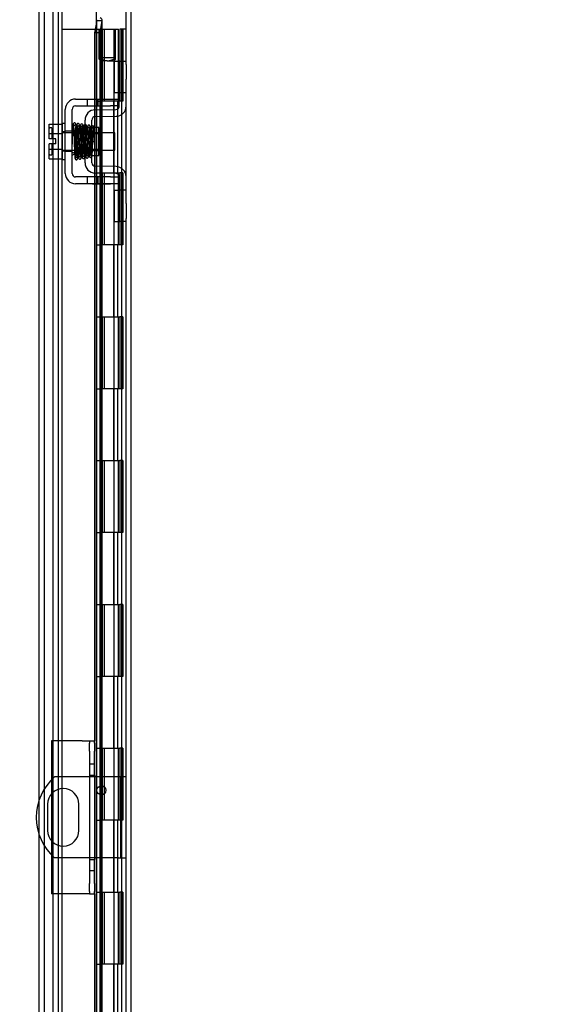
# Model space of a CAD drawing. Header units: inches. Extents: x 1 to 240, y -1 to 159.
# Tile 54 of 61: x 122 to 129, y 82 to 96. Entities that reach past the tile are written whole.
import ezdxf
from ezdxf.enums import TextEntityAlignment as Align
from ezdxf.lldxf.tags import DXFTag

# ---------------------------------------------------------------- set-up
doc = ezdxf.new("R2010")
doc.units = ezdxf.units.IN
doc.header["$MEASUREMENT"] = 0
for name, color, linetype in [('COM40153-1', 7, 'Continuous'), ('COM40153-2', 7, 'Continuous'), ('COM42667', 7, 'Continuous'), ('COM42780', 7, 'Continuous'), ('COM48605', 7, 'Continuous'), ('COM70220', 7, 'Continuous'), ('COM70726-5', 7, 'Continuous'), ('Default', 7, 'Continuous'), ('HNG10620-32B', 7, 'Continuous'), ('HNG10620-32C', 7, 'Continuous'), ('HNG10620-32P', 7, 'Continuous'), ('SCC19011', 7, 'Continuous'), ('SPR20265', 7, 'Continuous'), ('WAF25035', 7, 'Continuous')]:
    doc.layers.add(name, color=color, linetype=linetype)
doc.styles.add('SEACAD_Times_New_Roman', font='times.ttf')
tags = doc.linetypes.add('HIDDEN2', pattern=[0.1875, 0.125, -0.0625]).pattern_tags.tags
tags[6:7] = [DXFTag(74, 4), DXFTag(75, 0), DXFTag(340, '0'), DXFTag(46, 0.0), DXFTag(50, 0.0), DXFTag(44, 0.0), DXFTag(45, 0.0)]
tags[4:5] = [DXFTag(74, 4), DXFTag(75, 0), DXFTag(340, '0'), DXFTag(46, 0.0), DXFTag(50, 0.0), DXFTag(44, 0.0), DXFTag(45, 0.0)]
doc.dimstyles.new('HAMMOND_(STH_-_240x160)', dxfattribs={"dimtxt": 1, "dimasz": 1.25, "dimexe": 0.5, "dimexo": 0.5, "dimgap": 0.25, "dimtad": 0, "dimtih": 1, "dimtoh": 1, "dimlfac": 0.125, "dimzin": 0, "dimdsep": 46, "dimtxsty": 'SEACAD_Times_New_Roman', "dimblk1": '_SE_FILLED', "dimblk2": '_SE_FILLED', "dimsah": 1, "dimcen": 0.5, "dimadec": 0, "dimazin": 0, "dimtfac": 0.8, "dimtofl": 0, "dimtmove": 0, "dimatfit": 3, "dimfxl": 1, "dimtolj": 1, "dimtzin": 0, "dimarcsym": 0})

# ---------------------------------------------------------------- blocks, each defined once
blk = doc.blocks.new('SE9')
at = {"layer": 'COM40153-1', "color": 7, "linetype": 'Continuous'}
for p, q in [((122.624, 85.416), (122.136, 85.416)), ((123.024, 85.416), (122.694, 85.416)), ((123.132, 85.416), (123.024, 85.416)), ((122.038, 85.035), (122.038, 84.672)), ((122.475, 84.672), (122.475, 85.035)), ((122.624, 84.291), (122.136, 84.291)), ((123.024, 84.291), (122.694, 84.291)), ((123.024, 84.291), (123.132, 84.291))]:
    blk.add_line(p, q, dxfattribs=at)
at = {"layer": 'COM40153-1', "color": 7, "linetype": 'HIDDEN2'}
for p, q in [((122.694, 85.416), (122.624, 85.416)), ((123.06, 84.291), (123.06, 85.416)), ((122.694, 84.291), (122.624, 84.291))]:
    blk.add_line(p, q, dxfattribs=at)
at = {"layer": 'COM40153-1', "color": 7, "linetype": 'Continuous'}
blk.add_circle((122.788, 85.229), 0.0625, dxfattribs=at)
for centre, radius, start, end in [((122.632, 84.853), 0.75, 131.4096, 228.5904), ((122.257, 85.035), 0.218, 0, 180), ((122.257, 84.672), 0.218, 180, 0)]:
    blk.add_arc(centre, radius, start, end, dxfattribs=at)
at = {"layer": 'COM40153-2', "color": 7, "linetype": 'Continuous'}
for p, q in [((122.094, 85.916), (122.094, 85.376)), ((122.519, 85.916), (122.094, 85.916)), ((122.519, 85.916), (122.624, 85.916)), ((122.624, 85.916), (122.624, 85.886)), ((122.624, 85.916), (122.694, 85.916)), ((122.624, 85.773), (122.624, 85.886)), ((122.694, 85.886), (122.694, 85.916)), ((122.694, 85.886), (122.694, 85.773)), ((122.624, 85.773), (122.624, 85.439)), ((122.694, 85.439), (122.694, 85.773)), ((122.624, 85.439), (122.624, 84.268)), ((122.624, 85.439), (122.694, 85.439)), ((122.694, 85.439), (122.694, 84.268)), ((122.094, 85.181), (122.094, 84.526)), ((122.094, 84.33), (122.094, 83.791)), ((122.624, 84.268), (122.624, 83.933)), ((122.624, 84.268), (122.694, 84.268)), ((122.694, 83.933), (122.694, 84.268)), ((122.624, 83.82), (122.624, 83.933)), ((122.694, 83.933), (122.694, 83.82)), ((122.519, 83.791), (122.094, 83.791)), ((122.624, 83.791), (122.519, 83.791)), ((122.624, 83.82), (122.624, 83.791)), ((122.624, 83.791), (122.694, 83.791)), ((122.694, 83.791), (122.694, 83.82))]:
    blk.add_line(p, q, dxfattribs=at)
at = {"layer": 'COM40153-2', "color": 7, "linetype": 'HIDDEN2'}
for p, q in [((122.694, 85.591), (122.624, 85.591)), ((122.094, 85.376), (122.094, 85.181)), ((122.094, 84.526), (122.094, 84.33)), ((122.624, 84.116), (122.694, 84.116))]:
    blk.add_line(p, q, dxfattribs=at)
at = {"layer": 'COM42667', "color": 7, "linetype": 'Continuous'}
for p, q in [((122.429, 94.84), (122.912, 94.84)), ((122.429, 94.745), (122.912, 94.745)), ((122.912, 94.84), (123.037, 94.84)), ((123.037, 94.745), (122.912, 94.745)), ((122.286, 93.805), (122.286, 94.697)), ((122.381, 93.805), (122.381, 94.697)), ((122.912, 93.757), (122.429, 93.757)), ((122.912, 93.662), (122.429, 93.662)), ((122.912, 93.757), (123.037, 93.757)), ((123.037, 93.662), (122.912, 93.662))]:
    blk.add_line(p, q, dxfattribs=at)
at = {"layer": 'COM42667', "color": 7, "linetype": 'HIDDEN2'}
for p, q in [((122.592, 94.84), (122.592, 94.745)), ((122.745, 94.745), (122.745, 94.84)), ((122.381, 94.392), (122.286, 94.392)), ((122.381, 94.111), (122.286, 94.111)), ((122.592, 93.757), (122.592, 93.662)), ((122.662, 93.663), (122.662, 93.662)), ((122.662, 93.663), (122.823, 93.663)), ((122.711, 93.663), (122.711, 93.662)), ((122.745, 93.662), (122.745, 93.757)), ((122.823, 93.663), (122.823, 93.662)), ((122.823, 93.663), (122.852, 93.663)), ((122.852, 93.663), (122.852, 93.662)), ((122.852, 93.663), (122.912, 93.663)), ((122.912, 93.663), (122.912, 93.662))]:
    blk.add_line(p, q, dxfattribs=at)
at = {"layer": 'COM42667', "color": 7, "linetype": 'Continuous'}
for centre, radius, start, end in [((122.429, 94.697), 0.143, 90, 180), ((122.429, 94.697), 0.048, 90, 180), ((122.429, 93.805), 0.143, 180, 270), ((122.429, 93.805), 0.048, 180, 270)]:
    blk.add_arc(centre, radius, start, end, dxfattribs=at)
at = {"layer": 'COM42780', "color": 7, "linetype": 'Continuous'}
for p, q in [((122.972, 94.929), (122.972, 95.366)), ((122.972, 95.366), (123.023, 95.366)), ((123.037, 95.366), (123.023, 95.366)), ((123.037, 95.116), (123.037, 95.366)), ((123.037, 95.366), (123.132, 95.366)), ((123.132, 95.322), (123.132, 95.116)), ((123.037, 94.744), (123.037, 95.116)), ((123.132, 94.744), (123.132, 95.116)), ((123.023, 94.929), (122.972, 94.929)), ((123.023, 94.929), (123.037, 94.929)), ((122.7, 94.691), (122.989, 94.696)), ((122.702, 94.596), (122.991, 94.601)), ((122.56, 93.954), (122.56, 94.548)), ((122.655, 93.954), (122.655, 94.548)), ((122.75, 94.446), (122.683, 94.446)), ((122.75, 94.056), (122.75, 94.446)), ((122.655, 94.056), (122.75, 94.056)), ((122.989, 93.806), (122.7, 93.811)), ((122.991, 93.901), (122.702, 93.906)), ((123.037, 93.386), (123.037, 93.758)), ((123.132, 93.386), (123.132, 93.758)), ((122.972, 93.136), (122.972, 93.573)), ((122.972, 93.573), (123.023, 93.573)), ((123.037, 93.573), (123.023, 93.573)), ((123.037, 93.136), (123.037, 93.386)), ((123.132, 93.386), (123.132, 93.18)), ((122.972, 93.136), (123.023, 93.136)), ((123.023, 93.136), (123.037, 93.136)), ((123.132, 93.136), (123.037, 93.136))]:
    blk.add_line(p, q, dxfattribs=at)
at = {"layer": 'COM42780', "color": 7, "linetype": 'HIDDEN2'}
for p, q in [((123.039, 94.929), (123.039, 95.366)), ((123.132, 94.929), (123.037, 94.929)), ((122.56, 94.376), (122.75, 94.376)), ((122.75, 94.358), (122.56, 94.358)), ((122.683, 94.446), (122.655, 94.446)), ((122.56, 94.145), (122.75, 94.145)), ((122.56, 94.126), (122.75, 94.126)), ((123.132, 93.573), (123.037, 93.573)), ((123.039, 93.136), (123.039, 93.573)), ((123.038, 93.441), (123.037, 93.441)), ((123.038, 93.411), (123.037, 93.411)), ((123.038, 93.441), (123.038, 93.389)), ((123.038, 93.332), (123.037, 93.332)), ((123.038, 93.326), (123.037, 93.326)), ((123.038, 93.301), (123.037, 93.301)), ((123.038, 93.268), (123.037, 93.268))]:
    blk.add_line(p, q, dxfattribs=at)
at = {"layer": 'COM42780', "color": 7, "linetype": 'Continuous'}
for centre, radius, start, end in [((122.989, 94.744), 0.048, 271, 0), ((122.989, 94.744), 0.143, 271, 0), ((122.703, 94.548), 0.143, 91, 180), ((122.703, 94.548), 0.048, 91, 180), ((122.703, 93.954), 0.143, 180, 269), ((122.703, 93.954), 0.048, 180, 269), ((122.989, 93.758), 0.048, 0, 89), ((122.989, 93.758), 0.143, 0, 89)]:
    blk.add_arc(centre, radius, start, end, dxfattribs=at)
at = {"layer": 'COM48605', "color": 7, "linetype": 'Continuous'}
for p, q in [((121.922, 85.095), (121.922, 96.808)), ((122.724, 95.933), (122.694, 95.76)), ((122.724, 95.933), (122.795, 95.933)), ((122.795, 95.933), (122.765, 95.76)), ((122.797, 94.84), (122.797, 95.94)), ((122.694, 95.76), (122.694, 94.84)), ((122.765, 95.76), (122.694, 95.76)), ((122.765, 95.76), (122.765, 94.84)), ((122.694, 94.745), (122.694, 94.691)), ((122.765, 94.745), (122.765, 94.692)), ((122.797, 94.693), (122.797, 94.745)), ((122.694, 94.595), (122.694, 94.446)), ((122.765, 94.597), (122.765, 94.373)), ((122.797, 94.373), (122.797, 94.598)), ((122.694, 94.056), (122.694, 93.907)), ((122.765, 94.129), (122.765, 93.905)), ((122.797, 93.904), (122.797, 94.129)), ((122.694, 93.811), (122.694, 93.757)), ((122.765, 93.81), (122.765, 93.757)), ((122.797, 93.757), (122.797, 93.809)), ((122.694, 93.662), (122.694, 85.916)), ((122.765, 93.662), (122.765, 85.416)), ((122.797, 85.416), (122.797, 93.662)), ((122.765, 85.287), (122.765, 85.17)), ((122.797, 85.167), (122.797, 85.29)), ((121.922, 62.819), (121.922, 84.611)), ((122.765, 84.291), (122.765, 80.402)), ((122.797, 80.402), (122.797, 84.291)), ((122.694, 83.791), (122.694, 80.402))]:
    blk.add_line(p, q, dxfattribs=at)
at = {"layer": 'COM48605', "color": 7, "linetype": 'HIDDEN2'}
for p, q in [((122.717, 96.42), (122.717, 63.206)), ((122.725, 63.686), (122.725, 95.94)), ((122.694, 94.84), (122.694, 94.745)), ((122.765, 94.84), (122.765, 94.745)), ((122.797, 94.745), (122.797, 94.84)), ((122.694, 94.691), (122.694, 94.595)), ((122.765, 94.692), (122.765, 94.597)), ((122.797, 94.598), (122.797, 94.693)), ((122.694, 94.446), (122.694, 94.056)), ((122.765, 94.373), (122.765, 94.129)), ((122.797, 94.129), (122.797, 94.373)), ((122.694, 93.907), (122.694, 93.811)), ((122.765, 93.905), (122.765, 93.81)), ((122.797, 93.809), (122.797, 93.904)), ((122.694, 93.757), (122.694, 93.662)), ((122.765, 93.757), (122.765, 93.662)), ((122.797, 93.662), (122.797, 93.757)), ((122.765, 85.416), (122.765, 85.287)), ((122.797, 85.29), (122.797, 85.416)), ((122.765, 85.17), (122.765, 84.291)), ((122.797, 84.291), (122.797, 85.167)), ((121.922, 84.611), (121.922, 85.095))]:
    blk.add_line(p, q, dxfattribs=at)
at = {"layer": 'COM48605', "color": 7, "linetype": 'Continuous'}
blk.add_arc((122.671, 95.94), 0.0534, 352.6265, 0.2336, dxfattribs=at)
blk.add_open_spline([(122.795, 95.933), (122.798, 95.939), (122.797, 95.945), (122.789, 95.957), (122.781, 95.963), (122.771, 95.968)], degree=3, knots=[0, 0, 0, 0, 0.5, 0.5, 1, 1, 1, 1], dxfattribs=at)
at = {"layer": 'COM70220', "color": 7, "linetype": 'HIDDEN2'}
for p, q in [((121.994, 63.336), (121.994, 96.291)), ((121.995, 63.336), (121.995, 96.291)), ((121.996, 63.336), (121.996, 96.291)), ((121.998, 63.336), (121.998, 96.291)), ((122.244, 63.336), (122.244, 96.291))]:
    blk.add_line(p, q, dxfattribs=at)
at = {"layer": 'COM70726-5', "color": 7, "linetype": 'Continuous'}
for p, q in [((123.132, 95.322), (123.132, 97.658)), ((123.132, 93.758), (123.132, 94.744)), ((123.132, 80.884), (123.132, 93.18))]:
    blk.add_line(p, q, dxfattribs=at)
at = {"layer": 'COM70726-5', "color": 7, "linetype": 'HIDDEN2'}
for p, q in [((123.204, 61.968), (123.204, 97.658)), ((122.119, 63.1), (122.119, 96.526)), ((122.191, 63.1), (122.191, 96.526))]:
    blk.add_line(p, q, dxfattribs=at)
at = {"layer": 'HNG10620-32B', "color": 7, "linetype": 'HIDDEN2'}
for p, q in [((123.063, 95.813), (123.045, 95.813)), ((123.045, 95.813), (123.045, 94.813)), ((123.072, 95.813), (123.063, 95.813)), ((123.072, 63.813), (123.072, 95.813)), ((123.132, 95.813), (123.072, 95.813)), ((123.088, 95.813), (123.088, 94.813)), ((123.017, 94.813), (122.777, 94.813)), ((122.96, 93.813), (122.96, 94.813)), ((123.017, 93.813), (123.017, 94.813)), ((123.045, 94.813), (123.023, 94.813)), ((123.088, 94.813), (123.045, 94.813)), ((122.777, 93.813), (123.017, 93.813)), ((123.023, 93.813), (123.045, 93.813)), ((123.088, 93.813), (123.045, 93.813)), ((123.045, 93.813), (123.045, 92.813)), ((123.088, 93.813), (123.088, 92.813)), ((123.017, 92.813), (122.777, 92.813)), ((122.96, 91.813), (122.96, 92.813)), ((123.017, 91.813), (123.017, 92.813)), ((123.045, 92.813), (123.023, 92.813)), ((123.088, 92.813), (123.045, 92.813)), ((122.777, 91.813), (123.017, 91.813)), ((123.023, 91.813), (123.045, 91.813)), ((123.088, 91.813), (123.045, 91.813)), ((123.045, 91.813), (123.045, 90.813)), ((123.088, 91.813), (123.088, 90.813)), ((123.017, 90.813), (122.777, 90.813)), ((122.96, 89.813), (122.96, 90.813)), ((123.017, 89.813), (123.017, 90.813)), ((123.045, 90.813), (123.023, 90.813)), ((123.088, 90.813), (123.045, 90.813)), ((122.777, 89.813), (123.017, 89.813)), ((123.023, 89.813), (123.045, 89.813)), ((123.088, 89.813), (123.045, 89.813)), ((123.045, 89.813), (123.045, 88.813)), ((123.088, 89.813), (123.088, 88.813)), ((123.017, 88.813), (122.777, 88.813)), ((122.96, 87.813), (122.96, 88.813)), ((123.017, 87.813), (123.017, 88.813)), ((123.045, 88.813), (123.023, 88.813)), ((123.088, 88.813), (123.045, 88.813)), ((122.777, 87.813), (123.017, 87.813)), ((123.023, 87.813), (123.045, 87.813)), ((123.088, 87.813), (123.045, 87.813)), ((123.045, 87.813), (123.045, 86.813)), ((123.088, 87.813), (123.088, 86.813)), ((123.017, 86.813), (122.777, 86.813)), ((122.96, 85.813), (122.96, 86.813)), ((123.017, 85.813), (123.017, 86.813)), ((123.045, 86.813), (123.023, 86.813)), ((123.088, 86.813), (123.045, 86.813)), ((122.777, 85.813), (123.017, 85.813)), ((123.023, 85.813), (123.045, 85.813)), ((123.088, 85.813), (123.045, 85.813)), ((123.045, 85.813), (123.045, 84.813)), ((123.088, 85.813), (123.088, 84.813)), ((123.017, 84.813), (122.777, 84.813)), ((122.96, 83.813), (122.96, 84.813)), ((123.017, 83.813), (123.017, 84.813)), ((123.045, 84.813), (123.023, 84.813)), ((123.088, 84.813), (123.045, 84.813)), ((122.777, 83.813), (123.017, 83.813)), ((123.023, 83.813), (123.045, 83.813)), ((123.088, 83.813), (123.045, 83.813)), ((123.045, 83.813), (123.045, 82.813)), ((123.088, 83.813), (123.088, 82.813)), ((123.017, 82.813), (122.777, 82.813)), ((122.96, 81.813), (122.96, 82.813)), ((123.017, 81.813), (123.017, 82.813)), ((123.045, 82.813), (123.023, 82.813)), ((123.088, 82.813), (123.045, 82.813))]:
    blk.add_line(p, q, dxfattribs=at)
at = {"layer": 'HNG10620-32C', "color": 7, "linetype": 'HIDDEN2'}
for p, q in [((122.237, 95.813), (122.688, 95.813)), ((122.237, 95.813), (122.237, 63.813)), ((122.688, 95.813), (122.777, 95.813)), ((122.777, 95.813), (122.777, 63.813)), ((122.799, 95.813), (122.799, 94.813)), ((122.799, 95.813), (123.024, 95.813)), ((122.827, 95.813), (122.827, 94.813)), ((122.964, 94.813), (122.964, 95.813)), ((123.024, 94.813), (123.024, 95.813)), ((122.717, 94.813), (122.777, 94.813)), ((123.023, 94.813), (122.799, 94.813)), ((122.717, 93.813), (122.777, 93.813)), ((122.799, 93.813), (122.799, 92.813)), ((122.799, 93.813), (123.023, 93.813)), ((122.827, 93.813), (122.827, 92.813)), ((122.964, 92.813), (122.964, 93.813)), ((123.024, 92.813), (123.024, 93.813)), ((122.717, 92.813), (122.777, 92.813)), ((123.023, 92.813), (122.799, 92.813)), ((122.717, 91.813), (122.777, 91.813)), ((122.799, 91.813), (122.799, 90.813)), ((122.799, 91.813), (123.023, 91.813)), ((122.827, 91.813), (122.827, 90.813)), ((122.964, 90.813), (122.964, 91.813)), ((123.024, 90.813), (123.024, 91.813)), ((122.717, 90.813), (122.777, 90.813)), ((123.023, 90.813), (122.799, 90.813)), ((122.717, 89.813), (122.777, 89.813)), ((122.799, 89.813), (122.799, 88.813)), ((122.799, 89.813), (123.023, 89.813)), ((122.827, 89.813), (122.827, 88.813)), ((122.964, 88.813), (122.964, 89.813)), ((123.024, 88.813), (123.024, 89.813)), ((122.717, 88.813), (122.777, 88.813)), ((123.023, 88.813), (122.799, 88.813)), ((122.717, 87.813), (122.777, 87.813)), ((122.799, 87.813), (122.799, 86.813)), ((122.799, 87.813), (123.023, 87.813)), ((122.827, 87.813), (122.827, 86.813)), ((122.964, 86.813), (122.964, 87.813)), ((123.024, 86.813), (123.024, 87.813)), ((122.717, 86.813), (122.777, 86.813)), ((123.023, 86.813), (122.799, 86.813)), ((122.717, 85.813), (122.777, 85.813)), ((122.799, 85.813), (122.799, 84.813)), ((122.799, 85.813), (123.023, 85.813)), ((122.827, 85.813), (122.827, 84.813)), ((122.964, 84.813), (122.964, 85.813)), ((123.024, 84.813), (123.024, 85.813)), ((122.717, 84.813), (122.777, 84.813)), ((123.023, 84.813), (122.799, 84.813)), ((122.717, 83.813), (122.777, 83.813)), ((122.799, 83.813), (122.799, 82.813)), ((122.799, 83.813), (123.023, 83.813)), ((122.827, 83.813), (122.827, 82.813)), ((122.964, 82.813), (122.964, 83.813)), ((123.024, 82.813), (123.024, 83.813)), ((122.717, 82.813), (122.777, 82.813)), ((123.023, 82.813), (122.799, 82.813))]:
    blk.add_line(p, q, dxfattribs=at)
at = {"layer": 'HNG10620-32P', "color": 7, "linetype": 'HIDDEN2'}
for p, q in [((122.755, 95.413), (122.755, 95.813)), ((122.799, 95.813), (122.777, 95.813)), ((122.985, 95.413), (122.985, 95.813)), ((122.755, 95.395), (122.755, 95.413)), ((122.985, 95.413), (122.755, 95.413)), ((122.755, 95.395), (122.777, 95.374)), ((122.87, 95.374), (122.777, 95.374)), ((122.87, 95.374), (122.964, 95.374)), ((122.964, 95.374), (122.985, 95.395)), ((122.964, 63.813), (122.964, 95.374)), ((122.985, 95.395), (122.985, 95.413))]:
    blk.add_line(p, q, dxfattribs=at)
for centre, start, end in [((122.877, 95.585), 234.8575, 268.2595), ((122.864, 95.585), 271.7375, 305.1456)]:
    blk.add_arc(centre, 0.211, start, end, dxfattribs=at)
at = {"layer": 'SCC19011', "color": 7, "linetype": 'Continuous'}
for p, q in [((122.06, 94.492), (122.241, 94.492)), ((122.06, 94.36), (122.06, 94.492)), ((122.06, 94.36), (122.241, 94.36)), ((122.06, 94.285), (122.06, 94.36)), ((122.404, 94.373), (122.381, 94.373)), ((122.454, 94.373), (122.439, 94.373)), ((122.504, 94.373), (122.489, 94.373)), ((122.554, 94.373), (122.539, 94.373)), ((122.973, 94.373), (122.75, 94.373)), ((122.973, 94.129), (122.973, 94.373)), ((122.155, 94.285), (122.06, 94.285)), ((122.06, 94.142), (122.06, 94.217)), ((122.155, 94.217), (122.06, 94.217)), ((122.155, 94.217), (122.155, 94.285)), ((122.06, 94.142), (122.241, 94.142)), ((122.06, 94.01), (122.06, 94.142)), ((122.381, 94.129), (122.413, 94.129)), ((122.448, 94.129), (122.463, 94.129)), ((122.498, 94.129), (122.513, 94.129)), ((122.548, 94.129), (122.56, 94.129)), ((122.75, 94.129), (122.973, 94.129)), ((122.06, 94.01), (122.241, 94.01))]:
    blk.add_line(p, q, dxfattribs=at)
at = {"layer": 'SCC19011', "color": 7, "linetype": 'HIDDEN2'}
for p, q in [((122.1, 94.439), (122.07, 94.439)), ((122.1, 94.439), (122.1, 94.285)), ((122.381, 94.373), (122.241, 94.373)), ((122.439, 94.373), (122.404, 94.373)), ((122.489, 94.373), (122.454, 94.373)), ((122.539, 94.373), (122.504, 94.373)), ((122.75, 94.373), (122.554, 94.373)), ((122.1, 94.217), (122.1, 94.064)), ((122.07, 94.064), (122.1, 94.064)), ((122.241, 94.129), (122.381, 94.129)), ((122.413, 94.129), (122.448, 94.129)), ((122.463, 94.129), (122.498, 94.129)), ((122.513, 94.129), (122.548, 94.129)), ((122.56, 94.129), (122.75, 94.129))]:
    blk.add_line(p, q, dxfattribs=at)
for centre, start, end in [((122.07, 94.449), 180, 270), ((122.07, 94.054), 90, 180)]:
    blk.add_arc(centre, 0.01, start, end, dxfattribs=at)
at = {"layer": 'SPR20265', "color": 7, "linetype": 'Continuous'}
blk.add_line((122.659, 94.251), (122.694, 94.251), dxfattribs=at)
for centre, radius, start, end in [((127.362, 94.072), 4.985, 175.1825, 176.5376), ((122.514, 94.476), 0.0181, 0.2962, 180.6354), ((127.332, 94.073), 4.919, 179.5796, 179.9446)]:
    blk.add_arc(centre, radius, start, end, dxfattribs=at)
at = {"layer": 'SPR20265', "color": 7, "linetype": 'HIDDEN2'}
for centre, radius, start, end in [((127.332, 94.073), 4.919, 175.1584, 179.5796), ((122.514, 94.476), 0.0169, 179.7153, 359.2764), ((127.362, 94.072), 4.985, 176.5376, 179.9224)]:
    blk.add_arc(centre, radius, start, end, dxfattribs=at)
for start_param, end_param in [(5.616239, 6.283185), (0, 0.666946)]:
    blk.add_ellipse((122.395, 94.079), major_axis=(-0.0175, 0), ratio=0.707107, start_param=start_param, end_param=end_param, dxfattribs=at)
at = {"layer": 'SPR20265', "color": 7, "linetype": 'Continuous'}
blk.add_ellipse((122.395, 94.079), major_axis=(-0.0175, 0), ratio=0.707107, start_param=0.666946, end_param=5.616239, dxfattribs=at)
for points, knots in [([(122.431, 94.492), (122.431, 94.493), (122.431, 94.494), (122.43, 94.497), (122.429, 94.5), (122.427, 94.502), (122.425, 94.505), (122.423, 94.507), (122.42, 94.508), (122.415, 94.509), (122.409, 94.509), (122.402, 94.505), (122.396, 94.497), (122.395, 94.491), (122.394, 94.487)], [0, 0, 0, 0, 0.03948, 0.078027, 0.11705, 0.157795, 0.20119, 0.247813, 0.297965, 0.351797, 0.472995, 0.624898, 0.803476, 1, 1, 1, 1]), ([(122.396, 94.488), (122.397, 94.488), (122.398, 94.487), (122.4, 94.468), (122.402, 94.433), (122.404, 94.392), (122.405, 94.351), (122.407, 94.313), (122.408, 94.28), (122.409, 94.253), (122.409, 94.226), (122.41, 94.197), (122.412, 94.161), (122.413, 94.122), (122.415, 94.081), (122.417, 94.045), (122.419, 94.017), (122.42, 94.014), (122.421, 94.012)], [0.0402294, 0.0402294, 0.0402294, 0.0402294, 0.0962651, 0.1836152, 0.2619538, 0.3312786, 0.3915016, 0.442594, 0.4845239, 0.5172899, 0.5463931, 0.5841023, 0.6308517, 0.6866387, 0.7514677, 0.8253147, 0.9081399, 0.9951321, 0.9951321, 0.9951321, 0.9951321]), ([(122.456, 94.016), (122.455, 94.017), (122.454, 94.021), (122.452, 94.047), (122.45, 94.083), (122.448, 94.123), (122.447, 94.162), (122.445, 94.197), (122.444, 94.226), (122.444, 94.253), (122.443, 94.28), (122.442, 94.313), (122.44, 94.351), (122.439, 94.393), (122.437, 94.435), (122.435, 94.472), (122.433, 94.492), (122.431, 94.494), (122.431, 94.494)], [0.007956, 0.007956, 0.007956, 0.007956, 0.0902869, 0.171964, 0.2449933, 0.3092617, 0.364675, 0.4111808, 0.4487353, 0.4777397, 0.5104186, 0.5522907, 0.6034131, 0.6638342, 0.7336337, 0.8128446, 0.9016052, 0.9648764, 0.9648764, 0.9648764, 0.9648764]), ([(122.446, 94.487), (122.445, 94.484), (122.443, 94.471), (122.441, 94.439), (122.44, 94.409), (122.439, 94.392), (122.439, 94.39)], [0.0980811, 0.0980811, 0.0980811, 0.0980811, 0.1865995, 0.265558, 0.3350739, 0.3442741, 0.3442741, 0.3442741, 0.3442741]), ([(122.483, 94.476), (122.483, 94.482), (122.482, 94.488), (122.475, 94.497), (122.469, 94.5), (122.464, 94.501), (122.461, 94.501), (122.457, 94.5), (122.454, 94.498), (122.451, 94.495), (122.448, 94.491), (122.447, 94.487), (122.447, 94.485), (122.447, 94.483)], [0, 0, 0, 0, 0.337377, 0.476585, 0.593946, 0.643993, 0.690857, 0.738213, 0.787078, 0.837877, 0.890521, 0.944659, 1, 1, 1, 1]), ([(122.448, 94.478), (122.449, 94.471), (122.45, 94.457), (122.453, 94.409), (122.455, 94.343), (122.458, 94.265), (122.46, 94.198), (122.462, 94.147), (122.464, 94.111), (122.465, 94.08), (122.467, 94.054), (122.468, 94.034), (122.469, 94.028), (122.47, 94.024)], [0, 0, 0, 0, 0.114294, 0.231558, 0.351881, 0.475184, 0.601502, 0.666038, 0.73132, 0.797347, 0.864154, 0.931706, 1, 1, 1, 1]), ([(122.505, 94.026), (122.504, 94.033), (122.502, 94.046), (122.5, 94.093), (122.497, 94.157), (122.494, 94.234), (122.492, 94.302), (122.49, 94.353), (122.489, 94.389), (122.487, 94.422), (122.486, 94.448), (122.484, 94.469), (122.483, 94.476), (122.483, 94.48)], [0, 0, 0, 0, 0.112746, 0.228925, 0.348457, 0.471495, 0.597916, 0.662714, 0.728399, 0.794948, 0.862394, 0.930748, 1, 1, 1, 1]), ([(122.496, 94.478), (122.495, 94.476), (122.494, 94.471), (122.492, 94.443), (122.49, 94.412), (122.489, 94.392), (122.489, 94.386)], [0, 0, 0, 0, 0.0919668, 0.1748964, 0.2488402, 0.2783531, 0.2783531, 0.2783531, 0.2783531]), ([(122.496, 94.474), (122.497, 94.473), (122.498, 94.469), (122.501, 94.443), (122.503, 94.409), (122.504, 94.371), (122.506, 94.333), (122.507, 94.3), (122.508, 94.272), (122.509, 94.248), (122.51, 94.222), (122.511, 94.192), (122.512, 94.156), (122.514, 94.117), (122.516, 94.079), (122.518, 94.046), (122.52, 94.028), (122.521, 94.026), (122.522, 94.027)], [0.0030122, 0.0030122, 0.0030122, 0.0030122, 0.091022, 0.173244, 0.246649, 0.3111806, 0.366841, 0.4136386, 0.4515377, 0.480786, 0.5130298, 0.5545547, 0.6053918, 0.6655607, 0.7350558, 0.813926, 0.9022499, 0.9590084, 0.9590084, 0.9590084, 0.9590084]), ([(122.556, 94.034), (122.555, 94.034), (122.554, 94.035), (122.552, 94.051), (122.55, 94.081), (122.549, 94.119), (122.547, 94.157), (122.546, 94.192), (122.545, 94.222), (122.544, 94.248), (122.543, 94.272), (122.542, 94.3), (122.541, 94.334), (122.539, 94.371), (122.537, 94.41), (122.536, 94.445), (122.533, 94.473), (122.532, 94.476), (122.531, 94.478)], [0.0480093, 0.0480093, 0.0480093, 0.0480093, 0.0949166, 0.1813907, 0.2591689, 0.3281055, 0.3880809, 0.4389475, 0.4806068, 0.513005, 0.5424172, 0.5805587, 0.6277127, 0.6838883, 0.749147, 0.8235602, 0.9071555, 1, 1, 1, 1]), ([(122.56, 94.485), (122.558, 94.485), (122.554, 94.484), (122.549, 94.479), (122.546, 94.472), (122.544, 94.46), (122.541, 94.436), (122.54, 94.405), (122.539, 94.385), (122.539, 94.381)], [0.5124949, 0.5124949, 0.5124949, 0.5124949, 0.5179414, 0.5252825, 0.5427797, 0.5635197, 0.6073984, 0.6548465, 0.6651182, 0.6651182, 0.6651182, 0.6651182]), ([(122.681, 94.453), (122.681, 94.454), (122.681, 94.457), (122.679, 94.461), (122.677, 94.464), (122.674, 94.467), (122.67, 94.469), (122.666, 94.471), (122.66, 94.47), (122.656, 94.469), (122.655, 94.468)], [0, 0, 0, 0, 0.0589773, 0.1211115, 0.1849679, 0.2490189, 0.31194, 0.3728411, 0.4898099, 0.5959107, 0.5959107, 0.5959107, 0.5959107]), ([(122.55, 94.455), (122.549, 94.455), (122.549, 94.454), (122.55, 94.443), (122.552, 94.418), (122.554, 94.379), (122.555, 94.338), (122.557, 94.297), (122.558, 94.258), (122.559, 94.233), (122.56, 94.224)], [0.5351872, 0.5351872, 0.5351872, 0.5351872, 0.5441109, 0.5645918, 0.6083985, 0.6560617, 0.6836249, 0.7156036, 0.7520047, 0.7724702, 0.7724702, 0.7724702, 0.7724702]), ([(122.655, 94.348), (122.655, 94.342), (122.656, 94.325), (122.657, 94.292), (122.658, 94.266), (122.659, 94.251)], [0.6947964, 0.6947964, 0.6947964, 0.6947964, 0.7496304, 0.874808, 1, 1, 1, 1]), ([(122.694, 94.251), (122.693, 94.266), (122.692, 94.292), (122.69, 94.333), (122.689, 94.369), (122.687, 94.401), (122.685, 94.427), (122.684, 94.445), (122.682, 94.454), (122.681, 94.455), (122.681, 94.455)], [0, 0, 0, 0, 0.1236932, 0.2477957, 0.3722334, 0.4970307, 0.6222178, 0.7477992, 0.8737106, 0.9604174, 0.9604174, 0.9604174, 0.9604174]), ([(122.456, 94.013), (122.457, 94.015), (122.459, 94.021), (122.461, 94.052), (122.462, 94.085), (122.463, 94.107), (122.464, 94.114)], [0, 0, 0, 0, 0.0928449, 0.1764674, 0.250932, 0.2834425, 0.2834425, 0.2834425, 0.2834425]), ([(122.507, 94.021), (122.508, 94.024), (122.509, 94.037), (122.511, 94.07), (122.513, 94.1), (122.514, 94.116), (122.514, 94.119)], [0.09883, 0.09883, 0.09883, 0.09883, 0.1878535, 0.2672072, 0.3370622, 0.3488919, 0.3488919, 0.3488919, 0.3488919]), ([(122.655, 94.041), (122.656, 94.042), (122.658, 94.047), (122.658, 94.052), (122.659, 94.055)], [0.53898294, 0.53898294, 0.53898294, 0.53898294, 0.54759814, 0.56807305, 0.56807305, 0.56807305, 0.56807305]), ([(122.421, 94.014), (122.421, 94.013), (122.421, 94.01), (122.423, 94.006), (122.425, 94.003), (122.429, 93.999), (122.435, 93.996), (122.442, 93.996), (122.449, 93.999), (122.453, 94.004), (122.456, 94.01), (122.457, 94.013), (122.457, 94.015)], [0, 0, 0, 0, 0.065589, 0.134096, 0.204, 0.273642, 0.405923, 0.527776, 0.652215, 0.775569, 0.89228, 1, 1, 1, 1]), ([(122.469, 94.029), (122.47, 94.023), (122.471, 94.017), (122.478, 94.008), (122.483, 94.006), (122.488, 94.005), (122.491, 94.005), (122.495, 94.006), (122.499, 94.008), (122.502, 94.011), (122.504, 94.014), (122.505, 94.018), (122.505, 94.021), (122.505, 94.022)], [0, 0, 0, 0, 0.324319, 0.462115, 0.581304, 0.633213, 0.682431, 0.732423, 0.783847, 0.836789, 0.89085, 0.94542, 1, 1, 1, 1]), ([(122.522, 94.03), (122.522, 94.029), (122.522, 94.028), (122.522, 94.025), (122.523, 94.022), (122.525, 94.019), (122.527, 94.017), (122.53, 94.015), (122.533, 94.014), (122.537, 94.012), (122.543, 94.013), (122.551, 94.017), (122.557, 94.026), (122.558, 94.032), (122.558, 94.036)], [0, 0, 0, 0, 0.039675, 0.078069, 0.116606, 0.156607, 0.199119, 0.244855, 0.294249, 0.347558, 0.468612, 0.621309, 0.801496, 1, 1, 1, 1]), ([(122.557, 94.032), (122.558, 94.035), (122.559, 94.039), (122.559, 94.047), (122.56, 94.051)], [0, 0, 0, 0, 0.03059082, 0.04780598, 0.04780598, 0.04780598, 0.04780598])]:
    blk.add_open_spline(points, degree=3, knots=knots, dxfattribs=at)
at = {"layer": 'SPR20265', "color": 7, "linetype": 'HIDDEN2'}
for points, knots in [([(122.429, 94.487), (122.429, 94.486), (122.429, 94.483), (122.426, 94.478), (122.421, 94.475), (122.415, 94.474), (122.411, 94.474), (122.407, 94.475), (122.404, 94.477), (122.401, 94.479), (122.399, 94.482), (122.397, 94.485), (122.396, 94.489), (122.396, 94.491), (122.396, 94.492)], [0, 0, 0, 0, 0.179381, 0.337596, 0.475073, 0.590664, 0.641841, 0.692941, 0.744409, 0.796202, 0.847981, 0.899322, 0.949962, 1, 1, 1, 1]), ([(122.482, 94.483), (122.482, 94.482), (122.482, 94.481), (122.481, 94.479), (122.48, 94.476), (122.478, 94.473), (122.476, 94.471), (122.474, 94.469), (122.471, 94.467), (122.466, 94.466), (122.46, 94.465), (122.454, 94.467), (122.449, 94.472), (122.448, 94.475), (122.448, 94.476)], [0, 0, 0, 0, 0.047333, 0.090485, 0.131312, 0.171645, 0.212983, 0.256355, 0.302402, 0.351589, 0.463303, 0.607862, 0.786964, 1, 1, 1, 1]), ([(122.464, 94.114), (122.464, 94.12), (122.465, 94.14), (122.466, 94.172), (122.467, 94.208), (122.468, 94.238), (122.469, 94.263), (122.47, 94.29), (122.471, 94.321), (122.472, 94.358), (122.474, 94.397), (122.476, 94.435), (122.478, 94.465), (122.479, 94.476), (122.48, 94.478)], [0.2834425, 0.2834425, 0.2834425, 0.2834425, 0.316251, 0.3724874, 0.4196981, 0.4578877, 0.4873381, 0.519796, 0.5615225, 0.612448, 0.6724624, 0.7413936, 0.8190964, 0.9053955, 0.9053955, 0.9053955, 0.9053955]), ([(122.514, 94.119), (122.514, 94.129), (122.515, 94.151), (122.516, 94.184), (122.517, 94.215), (122.518, 94.241), (122.519, 94.266), (122.52, 94.294), (122.521, 94.328), (122.523, 94.366), (122.525, 94.405), (122.526, 94.441), (122.529, 94.469), (122.53, 94.473), (122.531, 94.475)], [0.3488919, 0.3488919, 0.3488919, 0.3488919, 0.3974799, 0.4485707, 0.4904022, 0.5230451, 0.5519994, 0.5894865, 0.6359142, 0.6912353, 0.7554007, 0.8283104, 0.9098569, 1, 1, 1, 1]), ([(122.606, 94.039), (122.605, 94.041), (122.604, 94.043), (122.602, 94.059), (122.6, 94.09), (122.598, 94.137), (122.596, 94.184), (122.595, 94.226), (122.593, 94.261), (122.592, 94.292), (122.591, 94.323), (122.59, 94.358), (122.588, 94.393), (122.586, 94.427), (122.584, 94.453), (122.582, 94.468), (122.579, 94.476), (122.578, 94.48), (122.574, 94.483), (122.57, 94.485), (122.566, 94.486), (122.562, 94.486), (122.56, 94.486), (122.56, 94.485)], [0, 0, 0, 0, 0.0301072, 0.0585847, 0.110442, 0.1557664, 0.1944272, 0.2263714, 0.2515462, 0.2721052, 0.2958346, 0.3234709, 0.3550735, 0.3907334, 0.4289188, 0.4598064, 0.4816514, 0.4944173, 0.4976956, 0.5012564, 0.505847, 0.5113751, 0.5124949, 0.5124949, 0.5124949, 0.5124949]), ([(122.633, 94.456), (122.632, 94.46), (122.631, 94.465), (122.626, 94.473), (122.619, 94.477), (122.612, 94.478), (122.606, 94.477), (122.603, 94.474), (122.6, 94.472), (122.598, 94.469), (122.597, 94.466), (122.596, 94.463), (122.596, 94.462), (122.596, 94.461)], [0, 0, 0, 0, 0.180774, 0.350248, 0.499828, 0.623642, 0.733222, 0.784403, 0.832779, 0.878274, 0.921007, 0.961361, 1, 1, 1, 1]), ([(122.655, 94.468), (122.654, 94.468), (122.652, 94.466), (122.648, 94.462), (122.645, 94.456), (122.645, 94.452), (122.645, 94.45)], [0.5959107, 0.5959107, 0.5959107, 0.5959107, 0.6145359, 0.7437677, 0.8727235, 1, 1, 1, 1]), ([(122.439, 94.39), (122.438, 94.379), (122.437, 94.357), (122.436, 94.322), (122.435, 94.29), (122.434, 94.263), (122.433, 94.238), (122.432, 94.208), (122.431, 94.173), (122.429, 94.133), (122.428, 94.091), (122.426, 94.054), (122.424, 94.023), (122.422, 94.018), (122.421, 94.016)], [0.3442741, 0.3442741, 0.3442741, 0.3442741, 0.3952209, 0.4460131, 0.487493, 0.519699, 0.5488958, 0.5867312, 0.6334573, 0.6890429, 0.753502, 0.8268419, 0.9090088, 1, 1, 1, 1]), ([(122.489, 94.386), (122.488, 94.379), (122.488, 94.36), (122.486, 94.328), (122.485, 94.294), (122.484, 94.266), (122.483, 94.241), (122.482, 94.215), (122.481, 94.184), (122.48, 94.149), (122.478, 94.11), (122.477, 94.073), (122.475, 94.042), (122.473, 94.03), (122.473, 94.028)], [0.2783531, 0.2783531, 0.2783531, 0.2783531, 0.3137608, 0.3696254, 0.4164401, 0.4541978, 0.4833397, 0.5161639, 0.5581525, 0.6092912, 0.6695294, 0.7388164, 0.8170316, 0.9041374, 0.9041374, 0.9041374, 0.9041374]), ([(122.539, 94.381), (122.538, 94.375), (122.538, 94.357), (122.536, 94.322), (122.534, 94.274), (122.532, 94.219), (122.53, 94.16), (122.528, 94.102), (122.526, 94.064), (122.524, 94.042), (122.523, 94.037), (122.522, 94.034)], [0.6651182, 0.6651182, 0.6651182, 0.6651182, 0.6822736, 0.7141834, 0.7505882, 0.791459, 0.8368134, 0.8866622, 0.9409613, 0.9699144, 1, 1, 1, 1]), ([(122.56, 94.051), (122.56, 94.053), (122.561, 94.066), (122.563, 94.097), (122.565, 94.148), (122.567, 94.198), (122.568, 94.242), (122.57, 94.278), (122.571, 94.307), (122.572, 94.335), (122.573, 94.364), (122.574, 94.393), (122.576, 94.42), (122.577, 94.441), (122.578, 94.454), (122.578, 94.458), (122.577, 94.457), (122.571, 94.452), (122.56, 94.45), (122.552, 94.454), (122.55, 94.455), (122.55, 94.455)], [0.047806, 0.047806, 0.047806, 0.047806, 0.0595138, 0.1122007, 0.1583759, 0.1980433, 0.2312358, 0.2579833, 0.2788368, 0.3005312, 0.3250779, 0.3524343, 0.3825401, 0.4152697, 0.4444426, 0.4659458, 0.4800306, 0.4882016, 0.5025968, 0.5237733, 0.5351872, 0.5351872, 0.5351872, 0.5351872]), ([(122.595, 94.459), (122.594, 94.456), (122.592, 94.441), (122.59, 94.409), (122.588, 94.371), (122.587, 94.334), (122.585, 94.3), (122.584, 94.271), (122.583, 94.247), (122.583, 94.223), (122.582, 94.197), (122.58, 94.166), (122.579, 94.131), (122.577, 94.096), (122.575, 94.065), (122.574, 94.051), (122.573, 94.046)], [0.0976012, 0.0976012, 0.0976012, 0.0976012, 0.1858457, 0.2646916, 0.3341936, 0.3943883, 0.4452603, 0.486815, 0.5190805, 0.5483674, 0.5863123, 0.6331568, 0.6888596, 0.7534207, 0.8268348, 0.9090396, 0.9090396, 0.9090396, 0.9090396]), ([(122.597, 94.458), (122.598, 94.455), (122.599, 94.451), (122.6, 94.432), (122.602, 94.399), (122.605, 94.351), (122.607, 94.304), (122.608, 94.263), (122.609, 94.23), (122.611, 94.201), (122.612, 94.173), (122.613, 94.144), (122.614, 94.114), (122.616, 94.085), (122.618, 94.063), (122.62, 94.048), (122.622, 94.039), (122.624, 94.035), (122.631, 94.029), (122.639, 94.027), (122.647, 94.03), (122.652, 94.035), (122.655, 94.039), (122.655, 94.041)], [0, 0, 0, 0, 0.0305726, 0.0594704, 0.1120538, 0.158027, 0.1973417, 0.2299964, 0.2559922, 0.2765518, 0.2989672, 0.3244704, 0.3530931, 0.3849016, 0.4194556, 0.4490953, 0.4711813, 0.4857486, 0.4943523, 0.5081695, 0.5178827, 0.5278745, 0.5389829, 0.5389829, 0.5389829, 0.5389829]), ([(122.631, 94.461), (122.631, 94.46), (122.631, 94.458), (122.631, 94.456), (122.63, 94.453), (122.628, 94.45), (122.626, 94.448), (122.622, 94.445), (122.617, 94.443), (122.61, 94.443), (122.603, 94.445), (122.598, 94.451), (122.598, 94.454), (122.598, 94.456)], [0, 0, 0, 0, 0.037989, 0.077527, 0.119605, 0.164736, 0.212993, 0.264123, 0.372839, 0.49196, 0.636982, 0.80769, 1, 1, 1, 1]), ([(122.608, 94.043), (122.609, 94.048), (122.61, 94.063), (122.612, 94.095), (122.614, 94.13), (122.615, 94.166), (122.617, 94.197), (122.618, 94.223), (122.618, 94.247), (122.619, 94.271), (122.62, 94.299), (122.622, 94.333), (122.623, 94.37), (122.625, 94.407), (122.627, 94.438), (122.629, 94.451), (122.629, 94.454)], [0.0929444, 0.0929444, 0.0929444, 0.0929444, 0.1765913, 0.2510147, 0.3162608, 0.3724128, 0.4195384, 0.4576536, 0.4870443, 0.5193972, 0.5610055, 0.6118238, 0.6717563, 0.7406679, 0.8184519, 0.9049732, 0.9049732, 0.9049732, 0.9049732]), ([(122.646, 94.454), (122.645, 94.452), (122.644, 94.449), (122.642, 94.432), (122.64, 94.402), (122.638, 94.356), (122.636, 94.311), (122.634, 94.271), (122.633, 94.238), (122.632, 94.209), (122.631, 94.181), (122.63, 94.151), (122.628, 94.12), (122.627, 94.092), (122.625, 94.07), (122.624, 94.059), (122.625, 94.056), (122.626, 94.057), (122.629, 94.06), (122.634, 94.063), (122.641, 94.063), (122.648, 94.06), (122.651, 94.058), (122.654, 94.056), (122.652, 94.063), (122.651, 94.081), (122.65, 94.105), (122.649, 94.129), (122.647, 94.159), (122.646, 94.197), (122.644, 94.243), (122.642, 94.294), (122.64, 94.349), (122.637, 94.4), (122.635, 94.444), (122.633, 94.454), (122.632, 94.46)], [0, 0, 0, 0, 0.030244, 0.058841, 0.110928, 0.156526, 0.195569, 0.22806, 0.253984, 0.274546, 0.297326, 0.323608, 0.353349, 0.386499, 0.422354, 0.452298, 0.473625, 0.48667, 0.490448, 0.494546, 0.506881, 0.514735, 0.522943, 0.53171, 0.561579, 0.605252, 0.628611, 0.65307, 0.681096, 0.713456, 0.750184, 0.791273, 0.836769, 0.886711, 0.94109, 1, 1, 1, 1]), ([(122.68, 94.45), (122.68, 94.448), (122.679, 94.444), (122.674, 94.438), (122.667, 94.435), (122.66, 94.435), (122.654, 94.438), (122.649, 94.442), (122.647, 94.448), (122.646, 94.451), (122.646, 94.453)], [0, 0, 0, 0, 0.177696, 0.341652, 0.484977, 0.606263, 0.721012, 0.827813, 0.921583, 1, 1, 1, 1]), ([(122.646, 94.45), (122.647, 94.45), (122.647, 94.449), (122.649, 94.441), (122.65, 94.424), (122.652, 94.399), (122.653, 94.373), (122.654, 94.354), (122.655, 94.348)], [0.0491745, 0.0491745, 0.0491745, 0.0491745, 0.1247815, 0.2496118, 0.3745487, 0.4995316, 0.6245497, 0.6947964, 0.6947964, 0.6947964, 0.6947964]), ([(122.659, 94.055), (122.659, 94.063), (122.661, 94.083), (122.663, 94.119), (122.665, 94.157), (122.666, 94.194), (122.668, 94.239), (122.67, 94.291), (122.672, 94.346), (122.675, 94.396), (122.678, 94.438), (122.679, 94.446), (122.68, 94.451)], [0.568073, 0.568073, 0.568073, 0.568073, 0.6116806, 0.6590664, 0.685923, 0.7173632, 0.7533673, 0.7938778, 0.8388429, 0.8882414, 0.9419621, 1, 1, 1, 1]), ([(122.56, 94.224), (122.56, 94.215), (122.561, 94.187), (122.563, 94.139), (122.565, 94.088), (122.568, 94.056), (122.569, 94.04), (122.57, 94.037), (122.571, 94.036)], [0.7724702, 0.7724702, 0.7724702, 0.7724702, 0.7927991, 0.8379749, 0.8875525, 0.9414699, 0.9701805, 1, 1, 1, 1]), ([(122.571, 94.038), (122.572, 94.039), (122.572, 94.042), (122.573, 94.045), (122.575, 94.049), (122.579, 94.053), (122.585, 94.055), (122.592, 94.055), (122.598, 94.053), (122.602, 94.048), (122.605, 94.043), (122.605, 94.041), (122.605, 94.039)], [0, 0, 0, 0, 0.066301, 0.135066, 0.204649, 0.273333, 0.401927, 0.518861, 0.639867, 0.762727, 0.88319, 1, 1, 1, 1]), ([(122.422, 94.015), (122.422, 94.018), (122.423, 94.022), (122.428, 94.029), (122.435, 94.032), (122.442, 94.032), (122.448, 94.029), (122.453, 94.025), (122.455, 94.02), (122.456, 94.016), (122.456, 94.014)], [0, 0, 0, 0, 0.160971, 0.316102, 0.455936, 0.577846, 0.696899, 0.810531, 0.912782, 1, 1, 1, 1]), ([(122.47, 94.022), (122.471, 94.023), (122.471, 94.025), (122.471, 94.027), (122.472, 94.03), (122.474, 94.033), (122.476, 94.035), (122.479, 94.037), (122.482, 94.039), (122.486, 94.04), (122.492, 94.04), (122.499, 94.038), (122.504, 94.033), (122.504, 94.03), (122.504, 94.029)], [0, 0, 0, 0, 0.044559, 0.086388, 0.127221, 0.168589, 0.211598, 0.2569, 0.304828, 0.35561, 0.469133, 0.61403, 0.791597, 1, 1, 1, 1]), ([(122.523, 94.036), (122.523, 94.036), (122.523, 94.038), (122.525, 94.042), (122.529, 94.046), (122.536, 94.048), (122.541, 94.048), (122.546, 94.046), (122.549, 94.044), (122.553, 94.041), (122.555, 94.038), (122.556, 94.034), (122.556, 94.031), (122.557, 94.03)], [0, 0, 0, 0, 0.167405, 0.31502, 0.44597, 0.561339, 0.663025, 0.71568, 0.770724, 0.827692, 0.885615, 0.943351, 1, 1, 1, 1]), ([(122.57, 94.039), (122.571, 94.036), (122.571, 94.03), (122.577, 94.023), (122.585, 94.02), (122.592, 94.02), (122.598, 94.022), (122.603, 94.027), (122.606, 94.032), (122.606, 94.036), (122.606, 94.038)], [0, 0, 0, 0, 0.160978, 0.319941, 0.465269, 0.591846, 0.711965, 0.822973, 0.919786, 1, 1, 1, 1])]:
    blk.add_open_spline(points, degree=3, knots=knots, dxfattribs=at)
for points in [[(122.449, 94.485), (122.448, 94.487), (122.448, 94.488), (122.447, 94.488)], [(122.48, 94.478), (122.481, 94.478), (122.481, 94.476), (122.482, 94.474)], [(122.597, 94.462), (122.597, 94.463), (122.597, 94.463), (122.597, 94.463)], [(122.631, 94.457), (122.631, 94.457), (122.631, 94.456), (122.632, 94.455)], [(122.472, 94.027), (122.471, 94.027), (122.471, 94.028), (122.47, 94.03)], [(122.504, 94.021), (122.505, 94.02), (122.505, 94.019), (122.505, 94.019)], [(122.571, 94.04), (122.571, 94.04), (122.571, 94.04), (122.571, 94.04)]]:
    blk.add_open_spline(points, degree=3, dxfattribs=at)
at = {"layer": 'WAF25035', "color": 7, "linetype": 'Continuous'}
for p, q in [((122.241, 94.501), (122.241, 94.001)), ((122.286, 94.501), (122.241, 94.501)), ((122.241, 94.001), (122.286, 94.001))]:
    blk.add_line(p, q, dxfattribs=at)
at = {"layer": 'WAF25035', "color": 7, "linetype": 'HIDDEN2'}
for p, q in [((122.286, 94.384), (122.241, 94.384)), ((122.241, 94.119), (122.286, 94.119))]:
    blk.add_line(p, q, dxfattribs=at)
blk = doc.blocks.new('DMBLK2522')
at = {"layer": 'Default', "linetype": 'Continuous'}
for points in [[(123.208, 103.13), (121.958, 102.922), (123.208, 102.713)], [(128.873, 103.13), (128.873, 102.713), (130.123, 102.922)]]:
    blk.add_hatch(color=7, dxfattribs=at).paths.add_polyline_path(points)
at = {"layer": 'Default', "color": 7, "linetype": 'Continuous'}
for p, q in [((121.958, 97.308), (121.958, 103.422)), ((130.123, 96.438), (130.123, 103.422)), ((122.823, 102.922), (121.958, 102.922)), ((130.123, 102.922), (129.257, 102.922))]:
    blk.add_line(p, q, dxfattribs=at)
at = {"layer": 'Default', "color": 7, "linetype": 'Continuous', "style": 'SEACAD_Times_New_Roman'}
for s, p in [('8.17', (124.713, 103.422)), ('USABLE', (123.173, 101.922)), ('DEPTH', (123.659, 100.422))]:
    blk.add_text(s, height=1, dxfattribs=at).set_placement(p, align=Align.TOP_LEFT)
blk = doc.blocks.new('_SE_FILLED')
at = {"color": 0}
blk.add_line((0, 0), (-1, 0), dxfattribs=at)
blk.add_solid([(0, 0), (-1, -0.1665), (-1, 0.1665), (0, 0)], dxfattribs=at)
blk = doc.blocks.new('DMBLK2534')
at = {"layer": 'Default', "linetype": 'Continuous'}
for points in [[(116.399, 95.17), (116.816, 95.17), (116.607, 96.42)], [(116.399, 64.456), (116.607, 63.206), (116.816, 64.456)]]:
    blk.add_hatch(color=7, dxfattribs=at).paths.add_polyline_path(points)
at = {"layer": 'Default', "color": 7, "linetype": 'Continuous'}
for p, q in [((121.729, 96.42), (116.107, 96.42)), ((116.607, 96.42), (116.607, 80.663)), ((116.607, 75.963), (116.607, 63.206)), ((122.162, 63.206), (116.107, 63.206))]:
    blk.add_line(p, q, dxfattribs=at)
at = {"layer": 'Default', "color": 7, "linetype": 'Continuous', "style": 'SEACAD_Times_New_Roman'}
for s, p in [('33.21', (114.901, 80.313)), ('DOOR ', (114.32, 78.813)), ('OPENING', (113.361, 77.313))]:
    blk.add_text(s, height=1, dxfattribs=at).set_placement(p, align=Align.TOP_LEFT)

msp = doc.modelspace()

# ---------------------------------------------------------------- block references
at = {"layer": 'Default'}
msp.add_blockref('SE9', (0, 0), dxfattribs=at)

# ---------------------------------------------------------------- dimensions: what is measured, and where the dimension line sits
at = {"layer": 'Default', "color": 7, "linetype": 'Continuous'}
dim = msp.add_linear_dim(base=(121.957649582, 102.92176306), p1=(130.122649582, 95.93805051), p2=(121.957649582, 96.80755051), text='\\A1;<>\\PUSABLE\\XDEPTH', dimstyle='HAMMOND_(STH_-_240x160)', override={"dimlfac": 1}, dxfattribs=at)
dim.commit()
dim.dimension.update_dxf_attribs({"geometry": 'DMBLK2522', "text_midpoint": (126.040149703, 102.92176306), "dimtype": 160})
dim = msp.add_linear_dim(base=(116.607, 63.206), p1=(123.096, 96.42), p2=(122.662, 63.206), angle=90, text='\\A1;<>\\PDOOR \\XOPENING', dimstyle='HAMMOND_(STH_-_240x160)', override={"dimlfac": 1}, dxfattribs=at)
dim.commit()
dim.dimension.update_dxf_attribs({"geometry": 'DMBLK2534', "text_midpoint": (116.607, 79.813), "dimtype": 160})

doc.saveas('drawing.dxf')
